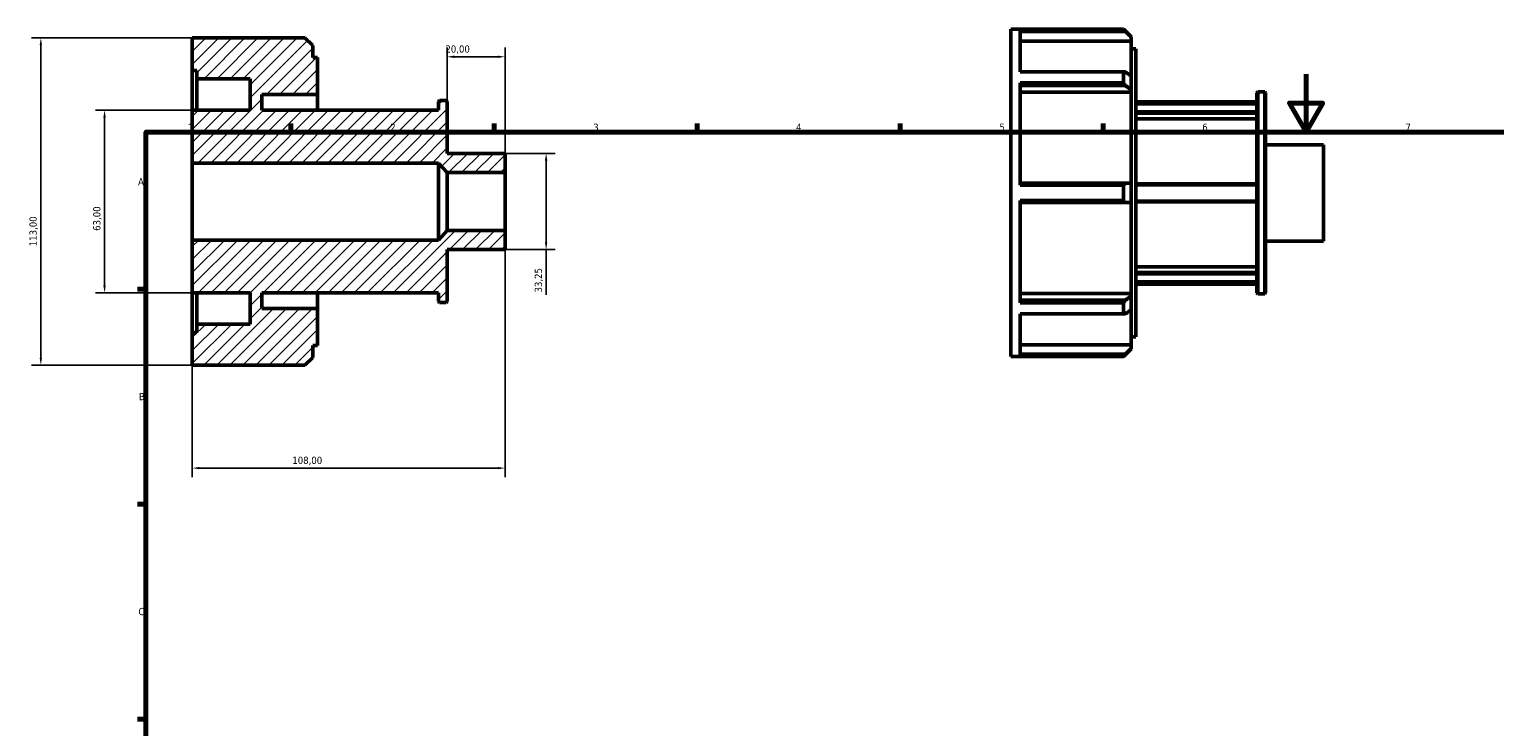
# Model space of a CAD drawing. Header units: millimetres. Extents: x -20 to 931, y -14 to 609.
# Tile 3 of 4: x -20 to 486, y 369 to 609. Entities that reach past the tile are written whole.
import ezdxf

# ---------------------------------------------------------------- set-up
doc = ezdxf.new("R2010")
doc.units = ezdxf.units.MM
for name, color, linetype, lineweight in [('Border (ISO)', 7, 'Continuous', 70), ('Dimension (ISO)', 7, 'Continuous', 25), ('Hatch (ISO)', 7, 'Continuous', 18), ('Visible (ISO)', 7, 'Continuous', 50)]:
    doc.layers.add(name, color=color, linetype=linetype, lineweight=lineweight)
doc.styles.add('Note Text (ISO)', font='tahoma.ttf')
doc.dimstyles.new('Default (ISO)', dxfattribs={"dimtxt": 2.5, "dimasz": 2.5, "dimexe": 3.175, "dimexo": 0, "dimgap": 0.762, "dimtad": 1, "dimrnd": 1e-08, "dimzin": 0, "dimtxsty": 'Note Text (ISO)', "dimcen": 0.09, "dimdle": 10, "dimclrd": 256, "dimclre": 256, "dimclrt": 232, "dimazin": 0, "dimtfac": 1.40208, "dimtmove": 0, "dimatfit": 3, "dimfxl": 1, "dimtolj": 1, "dimtzin": 0, "dimlwd": -1, "dimlwe": -1, "dimarcsym": 0})

# ---------------------------------------------------------------- blocks, each defined once
blk = doc.blocks.new('Borders Default Border')
at = {"layer": 'Border (ISO)'}
for p, q in [((70.08, 574), (70.08, 576.9)), ((140.17, 574), (140.17, 576.9)), ((210.25, 574), (210.25, 576.9)), ((280.33, 574), (280.33, 576.9)), ((350.42, 574), (350.42, 576.9)), ((20, 519.75), (17.1, 519.75)), ((20, 445.5), (17.1, 445.5)), ((20, 371.25), (17.1, 371.25))]:
    blk.add_line(p, q, dxfattribs=at)
at = {"layer": 'Border (ISO)', "flags": 128}
for points in [[(420.5, 594), (420.5, 574), (414.73, 584), (426.27, 584), (420.5, 574)], [(20, 20), (20, 574), (821, 574), (821, 20), (20, 20)]]:
    blk.add_lwpolyline(points, dxfattribs=at)
at = {"layer": 'Border (ISO)', "color": 232, "true_color": 0xca0064, "char_height": 2.5, "attachment_point": 7, "style": 'Note Text (ISO)'}
for s, insert in [('1', (34.48, 574.4)), ('2', (104.37, 574.4)), ('3', (174.43, 574.35)), ('4', (244.42, 574.4)), ('5', (314.64, 574.35)), ('6', (384.66, 574.35)), ('7', (454.77, 574.4)), ('A', (17.29, 555.62)), ('B', (17.59, 481.37)), ('C', (17.43, 407.08))]:
    blk.add_mtext(s, dxfattribs=dict(at, insert=insert))
blk = doc.blocks.new('*D7')
at = {"layer": 'Defpoints', "color": 0, "transparency": 16777216}
for p in [(124, 599.99), (124, 584.58), (144, 559.97)]:
    blk.add_point(p, dxfattribs=at)
at = {"layer": 'Dimension (ISO)', "transparency": 16777216}
for p, q in [((124, 584.58), (124, 603.17)), ((144, 559.97), (144, 603.17)), ((141.5, 599.99), (126.5, 599.99))]:
    blk.add_line(p, q, dxfattribs=at)
for points in [[(126.5, 600.41), (126.5, 599.57), (124, 599.99)], [(141.5, 600.41), (141.5, 599.57), (144, 599.99)]]:
    blk.add_solid(points, dxfattribs=at)
at = {"layer": 'Dimension (ISO)', "color": 232, "true_color": 0xca0064, "transparency": 16777216, "insert": (123.39, 603.93), "char_height": 2.5, "attachment_point": 1, "style": 'Note Text (ISO)'}
blk.add_mtext('\\A1;20,00', dxfattribs=at)
blk = doc.blocks.new('*D8')
at = {"layer": 'Defpoints', "color": 0, "transparency": 16777216}
for p in [(144, 566.62), (144, 533.38), (158.16, 533.38)]:
    blk.add_point(p, dxfattribs=at)
at = {"layer": 'Dimension (ISO)', "transparency": 16777216}
for p, q in [((144, 566.62), (161.34, 566.62)), ((158.16, 564.12), (158.16, 535.88)), ((144, 533.38), (161.34, 533.38)), ((158.16, 533.38), (158.16, 517.82))]:
    blk.add_line(p, q, dxfattribs=at)
for points in [[(157.74, 564.12), (158.58, 564.12), (158.16, 566.62)], [(157.74, 535.88), (158.58, 535.88), (158.16, 533.38)]]:
    blk.add_solid(points, dxfattribs=at)
at = {"layer": 'Dimension (ISO)', "color": 232, "true_color": 0xca0064, "transparency": 16777216, "insert": (154.23, 518.58), "char_height": 2.5, "attachment_point": 1, "rotation": 90, "style": 'Note Text (ISO)'}
blk.add_mtext('\\A1;33,25', dxfattribs=at)
blk = doc.blocks.new('*D9')
at = {"layer": 'Defpoints', "color": 0, "transparency": 16777216}
for p in [(36, 581.5), (5.75, 518.5), (36, 518.5)]:
    blk.add_point(p, dxfattribs=at)
at = {"layer": 'Dimension (ISO)', "transparency": 16777216}
for p, q in [((36, 581.5), (2.57, 581.5)), ((5.75, 579), (5.75, 521)), ((36, 518.5), (2.57, 518.5))]:
    blk.add_line(p, q, dxfattribs=at)
for points in [[(5.33, 579), (6.16, 579), (5.75, 581.5)], [(5.33, 521), (6.16, 521), (5.75, 518.5)]]:
    blk.add_solid(points, dxfattribs=at)
at = {"layer": 'Dimension (ISO)', "color": 232, "true_color": 0xca0064, "transparency": 16777216, "insert": (1.81, 539.87), "char_height": 2.5, "attachment_point": 1, "rotation": 90, "style": 'Note Text (ISO)'}
blk.add_mtext('\\A1;63,00', dxfattribs=at)
blk = doc.blocks.new('*D10')
at = {"layer": 'Defpoints', "color": 0, "transparency": 16777216}
for p in [(36, 606.5), (-16.26, 493.5), (36, 493.5)]:
    blk.add_point(p, dxfattribs=at)
at = {"layer": 'Dimension (ISO)', "transparency": 16777216}
for p, q in [((36, 606.5), (-19.43, 606.5)), ((-16.26, 604), (-16.26, 496)), ((36, 493.5), (-19.43, 493.5))]:
    blk.add_line(p, q, dxfattribs=at)
for points in [[(-16.67, 604), (-15.84, 604), (-16.26, 606.5)], [(-16.67, 496), (-15.84, 496), (-16.26, 493.5)]]:
    blk.add_solid(points, dxfattribs=at)
at = {"layer": 'Dimension (ISO)', "color": 232, "true_color": 0xca0064, "transparency": 16777216, "insert": (-20.19, 534.55), "char_height": 2.5, "attachment_point": 1, "rotation": 90, "style": 'Note Text (ISO)'}
blk.add_mtext('\\A1;113,00', dxfattribs=at)
blk = doc.blocks.new('*D12')
at = {"layer": 'Defpoints', "color": 0, "transparency": 16777216}
for p in [(36, 536.7), (144, 540.03), (36, 457.92)]:
    blk.add_point(p, dxfattribs=at)
at = {"layer": 'Dimension (ISO)', "transparency": 16777216}
for p, q in [((36, 536.7), (36, 454.74)), ((144, 540.03), (144, 454.74)), ((141.5, 457.92), (38.5, 457.92))]:
    blk.add_line(p, q, dxfattribs=at)
for points in [[(38.5, 458.33), (38.5, 457.5), (36, 457.92)], [(141.5, 458.33), (141.5, 457.5), (144, 457.92)]]:
    blk.add_solid(points, dxfattribs=at)
at = {"layer": 'Dimension (ISO)', "color": 232, "true_color": 0xca0064, "transparency": 16777216, "insert": (70.55, 461.86), "char_height": 2.5, "attachment_point": 1, "style": 'Note Text (ISO)'}
blk.add_mtext('\\A1;108,00', dxfattribs=at)

msp = doc.modelspace()

# ---------------------------------------------------------------- hatches: boundary and pattern name
at = {"layer": 'Hatch (ISO)'}
h = msp.add_hatch(dxfattribs=at)
h.set_pattern_fill('ANSI31', color=256, scale=25.4, style=0)
h.set_pattern_definition([(45, (0, 0), (-2.245064, 2.245064), [])])
h.paths.add_polyline_path([(124, 559.975), (144, 559.975), (144, 566.624), (124, 566.624), (124, 584.579), (123.668, 584.911), (121.332, 584.911), (121, 584.579), (121, 581.5), (60, 581.5), (60, 586.937), (79.2, 586.937), (79.2, 599.72), (77.58, 599.72), (77.58, 603.84), (74.92, 606.5), (36, 606.5), (36, 595.2), (37.62, 595.2), (37.62, 592.375), (56, 592.375), (56, 581.5), (36, 581.5), (36, 563.3), (121, 563.3)])
h.paths.add_polyline_path([(144, 540.025), (124, 540.025), (121, 536.7), (36, 536.7), (36, 518.5), (56, 518.5), (56, 507.625), (37.62, 507.625), (37.62, 504.8), (36, 504.8), (36, 493.5), (74.92, 493.5), (77.58, 496.16), (77.58, 500.28), (79.2, 500.28), (79.2, 513.062), (60, 513.062), (60, 518.5), (121, 518.5), (121, 515.421), (121.332, 515.089), (123.668, 515.089), (124, 515.421), (124, 533.375), (144, 533.375)])

# ---------------------------------------------------------------- linework, layer by layer
at = {"layer": 'Visible (ISO)'}
for p, q in [((318.531, 496.482), (318.531, 609.482)), ((318.531, 609.482), (357.451, 609.482)), ((321.771, 594.771), (321.771, 609.42)), ((357.451, 609.42), (321.771, 609.42)), ((321.771, 608.719), (358.115, 608.719)), ((357.451, 609.42), (357.451, 609.482)), ((360.111, 606.822), (357.451, 609.482)), ((74.92, 606.5), (36, 606.5)), ((36, 606.5), (36, 595.2)), ((77.58, 603.84), (74.92, 606.5)), ((77.58, 599.72), (77.58, 603.84)), ((360.111, 605.422), (321.771, 605.422)), ((360.111, 606.822), (360.111, 606.72)), ((360.111, 606.72), (360.111, 605.422)), ((360.111, 593.331), (360.111, 605.422)), ((360.111, 602.702), (361.731, 602.702)), ((361.731, 503.262), (361.731, 602.702)), ((79.2, 599.72), (77.58, 599.72)), ((79.2, 586.937), (79.2, 599.72)), ((36, 595.2), (37.62, 595.2)), ((36, 581.5), (36, 595.2)), ((37.62, 595.2), (37.62, 592.375)), ((37.62, 592.375), (56, 592.375)), ((37.62, 581.5), (37.62, 592.375)), ((56, 592.375), (56, 581.5)), ((321.771, 594.771), (357.451, 594.771)), ((357.451, 591.008), (357.451, 594.771)), ((360.111, 593.331), (360.111, 588.629)), ((60, 581.5), (60, 586.937)), ((60, 586.937), (79.2, 586.937)), ((79.2, 581.5), (79.2, 586.937)), ((321.771, 555.643), (321.771, 591.008)), ((357.451, 591.008), (321.771, 591.008)), ((321.771, 590.043), (358.115, 590.043)), ((360.111, 587.712), (321.771, 587.712)), ((360.111, 588.629), (360.111, 587.712)), ((360.111, 556.307), (360.111, 587.712)), ((403.531, 587.561), (403.864, 587.894)), ((403.531, 518.403), (403.531, 587.561)), ((403.864, 587.894), (403.864, 518.071)), ((403.864, 587.894), (406.199, 587.894)), ((406.199, 518.071), (406.199, 587.894)), ((406.531, 587.561), (406.199, 587.894)), ((406.531, 587.561), (406.531, 518.403)), ((121.332, 584.911), (121, 584.579)), ((121, 584.579), (121, 581.5)), ((123.668, 584.911), (121.332, 584.911)), ((124, 584.579), (123.668, 584.911)), ((124, 566.624), (124, 584.579)), ((361.731, 584.482), (403.531, 584.482)), ((361.731, 583.753), (403.531, 583.753)), ((56, 581.5), (36, 581.5)), ((36, 581.5), (36, 563.3)), ((121, 581.5), (60, 581.5)), ((403.531, 580.934), (361.731, 580.934)), ((361.731, 580.455), (403.531, 580.455)), ((403.531, 578.55), (361.731, 578.55)), ((144, 566.624), (124, 566.624)), ((144, 559.975), (144, 566.624)), ((406.531, 569.607), (426.531, 569.607)), ((426.531, 536.358), (426.531, 569.607)), ((36, 563.3), (121, 563.3)), ((36, 536.7), (36, 563.3)), ((121, 563.3), (124, 559.975)), ((121, 536.7), (121, 563.3)), ((124, 559.975), (144, 559.975)), ((124, 540.025), (124, 559.975)), ((144, 540.025), (144, 559.975)), ((358.115, 556.307), (321.771, 556.307)), ((321.771, 555.643), (357.451, 555.643)), ((357.451, 550.321), (357.451, 555.643)), ((360.111, 556.307), (360.111, 549.657)), ((403.531, 556.132), (361.731, 556.132)), ((361.731, 555.801), (403.531, 555.801)), ((321.771, 514.957), (321.771, 550.321)), ((357.451, 550.321), (321.771, 550.321)), ((321.771, 549.657), (358.115, 549.657)), ((360.111, 518.253), (360.111, 549.657)), ((403.531, 550.164), (361.731, 550.164)), ((361.731, 549.832), (403.531, 549.832)), ((121, 536.7), (36, 536.7)), ((36, 536.7), (36, 518.5)), ((124, 540.025), (121, 536.7)), ((144, 540.025), (124, 540.025)), ((144, 533.375), (144, 540.025)), ((406.531, 536.358), (426.531, 536.358)), ((124, 515.421), (124, 533.375)), ((124, 533.375), (144, 533.375)), ((361.731, 527.414), (403.531, 527.414)), ((403.531, 525.51), (361.731, 525.51)), ((361.731, 525.031), (403.531, 525.031)), ((403.531, 522.212), (361.731, 522.212)), ((361.731, 521.482), (403.531, 521.482)), ((36, 518.5), (56, 518.5)), ((36, 504.8), (36, 518.5)), ((37.62, 507.625), (37.62, 518.5)), ((56, 518.5), (56, 507.625)), ((60, 513.062), (60, 518.5)), ((60, 518.5), (121, 518.5)), ((79.2, 513.062), (79.2, 518.5)), ((121, 518.5), (121, 515.421)), ((321.771, 518.253), (360.111, 518.253)), ((360.111, 518.253), (360.111, 517.335)), ((360.111, 517.335), (360.111, 512.633)), ((403.531, 518.403), (403.864, 518.071)), ((403.864, 518.071), (406.199, 518.071)), ((406.531, 518.403), (406.199, 518.071)), ((79.2, 513.062), (60, 513.062)), ((79.2, 500.28), (79.2, 513.062)), ((121, 515.421), (121.332, 515.089)), ((121.332, 515.089), (123.668, 515.089)), ((123.668, 515.089), (124, 515.421)), ((358.115, 515.921), (321.771, 515.921)), ((321.771, 514.957), (357.451, 514.957)), ((321.771, 496.545), (321.771, 511.194)), ((357.451, 511.194), (321.771, 511.194)), ((357.451, 511.194), (357.451, 514.957)), ((360.111, 500.543), (360.111, 512.633)), ((56, 507.625), (37.62, 507.625)), ((37.62, 507.625), (37.62, 504.8)), ((37.62, 504.8), (36, 504.8)), ((36, 504.8), (36, 493.5)), ((360.111, 503.262), (361.731, 503.262)), ((74.92, 493.5), (77.58, 496.16)), ((77.58, 496.16), (77.58, 500.28)), ((77.58, 500.28), (79.2, 500.28)), ((318.531, 496.482), (357.451, 496.482)), ((321.771, 500.543), (360.111, 500.543)), ((358.115, 497.245), (321.771, 497.245)), ((321.771, 496.545), (357.451, 496.545)), ((360.111, 499.142), (357.451, 496.482)), ((357.451, 496.482), (357.451, 496.545)), ((360.111, 500.543), (360.111, 499.245)), ((360.111, 499.245), (360.111, 499.142)), ((36, 493.5), (74.92, 493.5))]:
    msp.add_line(p, q, dxfattribs=at)
for points, weights in [([(358.115, 608.719), (357.787, 609.067), (357.451, 609.42)], [1.00023393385, 1.00015386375, 1]), ([(358.115, 608.719), (359.131, 607.701), (360.111, 606.72)], [1.00456245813, 1.00244528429, 1]), ([(357.451, 594.771), (357.787, 594.758), (358.115, 594.745)], [1, 1.00015386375, 1.00023393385]), ([(360.111, 593.331), (359.131, 594.026), (358.115, 594.745)], [1, 1.00244528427, 1.00456245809]), ([(358.115, 590.043), (357.787, 590.523), (357.451, 591.008)], [1.00023393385, 1.00015386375, 1]), ([(358.115, 590.043), (359.131, 589.323), (360.111, 588.629)], [1.00456245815, 1.0024452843, 1]), ([(357.451, 555.643), (357.787, 555.977), (358.115, 556.307)], [1, 1.00015386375, 1.00023393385]), ([(360.111, 556.307), (359.131, 556.307), (358.115, 556.307)], [1, 1.00244528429, 1.00456245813]), ([(358.115, 549.657), (357.787, 549.987), (357.451, 550.321)], [1.00023393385, 1.00015386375, 1]), ([(358.115, 549.657), (359.131, 549.657), (360.111, 549.657)], [1.00456245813, 1.00244528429, 1]), ([(360.111, 517.335), (359.131, 516.641), (358.115, 515.921)], [1, 1.0024452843, 1.00456245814]), ([(357.451, 514.957), (357.787, 515.442), (358.115, 515.921)], [1, 1.00015386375, 1.00023393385]), ([(358.115, 511.219), (357.787, 511.206), (357.451, 511.194)], [1.00023393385, 1.00015386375, 1]), ([(358.115, 511.219), (359.131, 511.939), (360.111, 512.633)], [1.00456245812, 1.00244528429, 1]), ([(357.451, 496.545), (357.787, 496.897), (358.115, 497.245)], [1, 1.00015386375, 1.00023393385]), ([(360.111, 499.245), (359.131, 498.263), (358.115, 497.245)], [1, 1.00244528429, 1.00456245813])]:
    msp.add_rational_spline(points, weights, degree=2, dxfattribs=at)

# ---------------------------------------------------------------- block references
msp.add_blockref('Borders Default Border', (0, 0))

# ---------------------------------------------------------------- dimensions: what is measured, and where the dimension line sits
at = {"layer": 'Dimension (ISO)'}
for base, p1, p2, angle, override, picture, middle in [((-16.256, 493.5), (36, 606.5), (36, 493.5), 90, {"dimdec": 2, "dimtp": 0, "dimtm": 0, "dimtdec": 2, "dimtofl": 0, "dimatfit": 1}, '*D10', (-16.256, 539.5)), ((124, 599.992), (144, 559.975), (124, 584.579), 180, {"dimdec": 2, "dimtp": 0, "dimtm": 0, "dimtdec": 2, "dimtofl": 0, "dimatfit": 1}, '*D7', (127.5, 599.992)), ((5.745, 518.5), (36, 581.5), (36, 518.5), 90, {"dimdec": 2, "dimtp": 0, "dimtm": 0, "dimtdec": 2, "dimtofl": 0, "dimatfit": 1}, '*D9', (5.745, 544)), ((158.161, 533.375), (144, 566.624), (144, 533.375), 90, {"dimdec": 2, "dimtp": 0, "dimtm": 0, "dimtdec": 2, "dimtofl": 0, "dimatfit": 2}, '*D8', (158.161, 522.682)), ((36, 457.918), (144, 540.025), (36, 536.7), 180, {"dimdec": 2, "dimtp": 0, "dimtm": 0, "dimtdec": 2, "dimtofl": 0, "dimatfit": 1}, '*D12', (75.5, 457.918))]:
    dim = msp.add_linear_dim(base=base, p1=p1, p2=p2, angle=angle, dimstyle='Default (ISO)', override=override, dxfattribs=at)
    dim.commit()
    dim.dimension.update_dxf_attribs({"geometry": picture, "text_midpoint": middle, "dimtype": 160})

doc.saveas('drawing.dxf')
